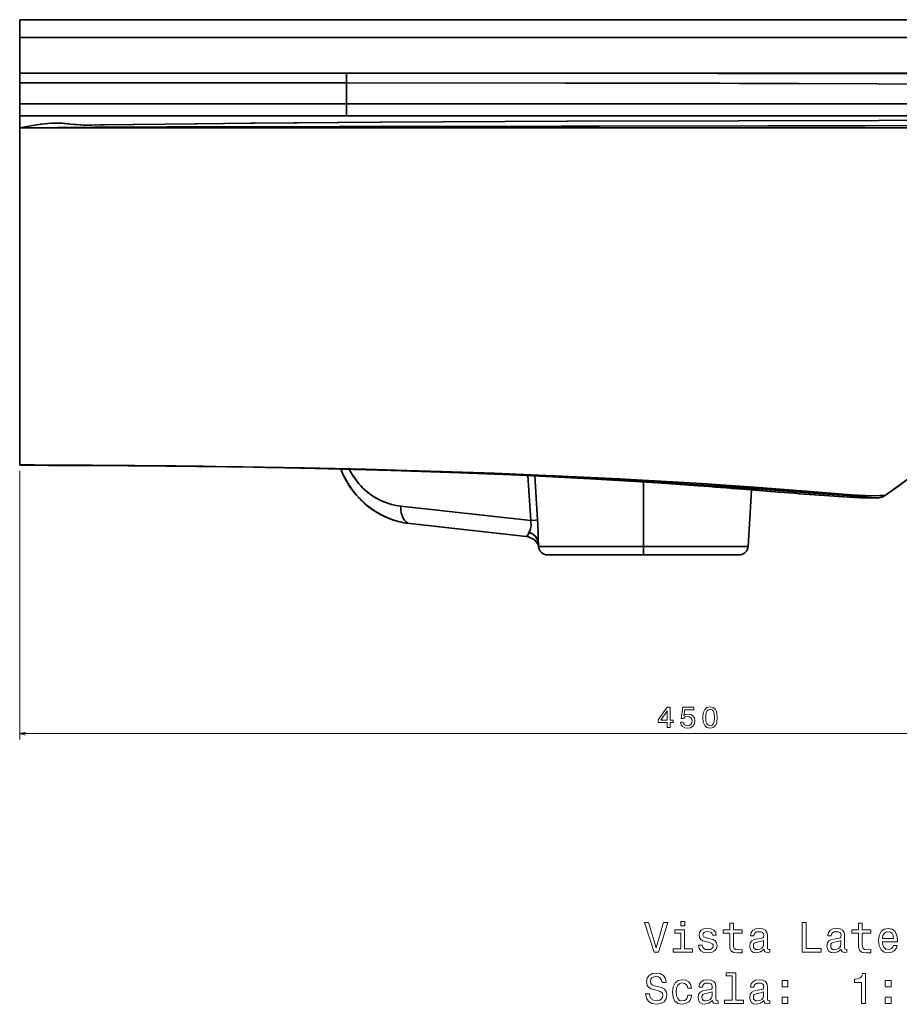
# Model space of a CAD drawing. Extents: x 69 to 2023, y 44 to 1279.
# Tile 7 of 8: x 1573 to 1869, y 732 to 1063. Entities that reach past the tile are written whole.
import ezdxf

# ---------------------------------------------------------------- set-up
doc = ezdxf.new("R2010")
doc.units = 0

msp = doc.modelspace()

# ---------------------------------------------------------------- linework, layer by layer
at = {"color": 7, "lineweight": 35, "ltscale": 0.15}
msp.add_line((1572.83, 1057.47), (1572.83, 1063.47), dxfattribs=at)
msp.add_line((1572.83, 1057.47), (1572.83, 1063.47), dxfattribs=at)
at = {"color": 7, "lineweight": 35}
for p, q in [((1572.83, 1063.47), (2016.83, 1063.47)), ((2016.83, 1063.47), (1572.83, 1063.47)), ((1572.83, 1057.47), (2018.83, 1057.47)), ((1572.83, 1057.47), (2018.83, 1057.47)), ((1572.83, 1045.47), (1602.83, 1045.47)), ((1602.83, 1045.47), (1572.83, 1045.47)), ((1682.85, 1045.47), (1572.83, 1045.47)), ((1572.83, 1045.47), (1682.85, 1045.47)), ((1682.85, 1045.47), (1572.83, 1045.47)), ((1682.85, 1045.47), (2018.83, 1045.46)), ((1572.83, 1042.2), (1682.85, 1042.2)), ((1682.85, 1042.2), (1572.83, 1042.2)), ((1572.83, 1035.09), (1682.85, 1035.09)), ((1682.85, 1035.09), (1572.83, 1035.09)), ((1682.85, 1031.1), (1572.83, 1031.1)), ((1572.83, 1031.1), (1682.85, 1031.1)), ((1572.83, 913.59), (1572.83, 1027.01)), ((1572.83, 913.59), (1572.83, 1027.01)), ((1782.83, 907.87), (1782.83, 886.12)), ((1782.83, 907.87), (1782.83, 886.12)), ((1744.9, 894.86), (1701.19, 899.7)), ((1701.19, 899.7), (1744.9, 894.86)), ((1743.35, 889.5), (1704.22, 893.84)), ((1704.22, 893.84), (1743.35, 889.5)), ((1743.37, 889.5), (1708.35, 893.38)), ((1782.83, 886.12), (1747.56, 886.12)), ((1747.56, 886.12), (1782.83, 886.12)), ((1818.1, 886.12), (1782.83, 886.12)), ((1782.83, 886.12), (1818.1, 886.12)), ((1782.83, 883.3), (1750.55, 883.3)), ((1750.55, 883.3), (1782.83, 883.3)), ((1782.83, 883.3), (1757.65, 883.3)), ((1808, 883.3), (1782.83, 883.3)), ((1815.1, 883.3), (1782.83, 883.3)), ((1815.1, 883.3), (1782.83, 883.3)), ((1782.83, 883.3), (1815.1, 883.3))]:
    msp.add_line(p, q, dxfattribs=at)
at = {"color": 7, "lineweight": 35, "ltscale": 0.3}
msp.add_line((1572.83, 1045.47), (1572.83, 1057.47), dxfattribs=at)
msp.add_line((1572.83, 1045.47), (1572.83, 1057.47), dxfattribs=at)
at = {"color": 7, "lineweight": 35, "ltscale": 0.081589}
for p, q in [((1572.83, 1042.2), (1572.83, 1045.47)), ((1572.83, 1042.2), (1572.83, 1045.47)), ((1682.85, 1045.47), (1682.85, 1042.2)), ((1682.85, 1042.2), (1682.85, 1045.47))]:
    msp.add_line(p, q, dxfattribs=at)
at = {"color": 7, "lineweight": 35, "ltscale": 0.177762}
for p, q in [((1572.83, 1035.09), (1572.83, 1042.2)), ((1572.83, 1035.09), (1572.83, 1042.2)), ((1682.85, 1035.09), (1682.85, 1042.2)), ((1682.85, 1035.09), (1682.85, 1042.2))]:
    msp.add_line(p, q, dxfattribs=at)
at = {"color": 7, "lineweight": 35, "ltscale": 0.099728}
for p, q in [((1572.83, 1031.1), (1572.83, 1035.09)), ((1572.83, 1031.1), (1572.83, 1035.09)), ((1682.85, 1031.1), (1682.85, 1035.09)), ((1682.85, 1035.09), (1682.85, 1031.1))]:
    msp.add_line(p, q, dxfattribs=at)
at = {"color": 7, "lineweight": 35, "ltscale": 0.102335}
for p, q in [((1572.83, 1027.01), (1572.83, 1031.1)), ((1572.83, 1031.1), (1572.83, 1027.01))]:
    msp.add_line(p, q, dxfattribs=at)
at = {"color": 7, "lineweight": 35, "ltscale": 0.004968}
msp.add_line((1597.81, 1027.26), (1598.01, 1027.26), dxfattribs=at)
at = {"color": 7, "lineweight": 35, "ltscale": 0.285132}
msp.add_line((1572.83, 962.31), (1572.83, 950.91), dxfattribs=at)
at = {"color": 7, "lineweight": 35, "ltscale": 0.000207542}
msp.add_line((1572.83, 950.91), (1572.83, 950.9), dxfattribs=at)
at = {"color": 7, "lineweight": 35, "ltscale": 0.000199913}
msp.add_line((1572.83, 950.91), (1572.83, 950.9), dxfattribs=at)
at = {"color": 7, "lineweight": 35, "ltscale": 0.002969}
msp.add_line((1572.83, 913.47), (1572.83, 913.59), dxfattribs=at)
msp.add_line((1572.83, 913.47), (1572.83, 913.59), dxfattribs=at)
at = {"color": 7, "lineweight": 13}
for p, q in [((1572.83, 911.59), (1572.83, 821.16)), ((1572.83, 823.16), (2022.83, 823.16))]:
    msp.add_line(p, q, dxfattribs=at)
at = {"color": 7, "lineweight": 35, "ltscale": 0.111753}
msp.add_line((1586.33, 913.45), (1590.8, 913.44), dxfattribs=at)
at = {"color": 7, "lineweight": 35, "ltscale": 0.000261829}
msp.add_line((1605.37, 913.37), (1605.38, 913.36), dxfattribs=at)
at = {"color": 7, "lineweight": 35, "ltscale": 0.000264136}
msp.add_line((1605.38, 913.36), (1605.37, 913.37), dxfattribs=at)
msp.add_line((1605.38, 913.36), (1605.37, 913.37), dxfattribs=at)
at = {"color": 7, "lineweight": 35, "ltscale": 0.000268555}
msp.add_line((1605.38, 913.36), (1605.39, 913.36), dxfattribs=at)
at = {"color": 7, "lineweight": 35, "ltscale": 0.379702}
msp.add_line((1744.9, 894.86), (1743.93, 910.01), dxfattribs=at)
msp.add_line((1744.9, 894.86), (1743.93, 910.01), dxfattribs=at)
at = {"color": 7, "lineweight": 35, "ltscale": 0.370425}
msp.add_line((1747.18, 895.12), (1746.24, 909.91), dxfattribs=at)
at = {"color": 7, "lineweight": 35, "ltscale": 0.370383}
msp.add_line((1746.24, 909.9), (1747.18, 895.12), dxfattribs=at)
at = {"color": 7, "lineweight": 35, "ltscale": 0.302657}
msp.add_line((1816.35, 905.42), (1828.42, 904.46), dxfattribs=at)
at = {"color": 7, "lineweight": 35, "ltscale": 0.303197}
msp.add_line((1828.61, 904.45), (1816.52, 905.41), dxfattribs=at)
msp.add_line((1828.61, 904.45), (1816.52, 905.41), dxfattribs=at)
at = {"color": 7, "lineweight": 35, "ltscale": 0.477699}
msp.add_line((1818.1, 886.12), (1819.26, 905.19), dxfattribs=at)
msp.add_line((1818.1, 886.12), (1819.26, 905.19), dxfattribs=at)
at = {"color": 7, "lineweight": 35, "ltscale": 0.229579}
msp.add_line((1828.42, 904.46), (1819.26, 905.19), dxfattribs=at)
at = {"color": 7, "lineweight": 35, "ltscale": 0.000618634}
msp.add_line((1828.42, 904.46), (1828.39, 904.46), dxfattribs=at)
msp.add_line((1828.42, 904.46), (1828.39, 904.46), dxfattribs=at)
at = {"color": 7, "lineweight": 35, "ltscale": 0.000581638}
msp.add_line((1842.21, 903.4), (1842.19, 903.4), dxfattribs=at)
at = {"color": 7, "lineweight": 35, "ltscale": 0.000590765}
msp.add_line((1842.21, 903.4), (1842.19, 903.4), dxfattribs=at)
at = {"color": 7, "lineweight": 35, "ltscale": 0.007752}
msp.add_line((1856.19, 902.47), (1855.88, 902.48), dxfattribs=at)
at = {"color": 7, "lineweight": 35, "ltscale": 0.132523}
msp.add_line((1861.49, 902.47), (1856.19, 902.47), dxfattribs=at)
msp.add_line((1861.49, 902.47), (1856.19, 902.47), dxfattribs=at)
at = {"color": 7, "lineweight": 35, "ltscale": 7.62939e-05}
msp.add_line((1861.49, 902.47), (1861.49, 902.47), dxfattribs=at)
msp.add_line((1861.49, 902.47), (1861.49, 902.47), dxfattribs=at)
at = {"color": 7, "lineweight": 35, "ltscale": 0.103896}
msp.add_line((1708.35, 893.38), (1704.22, 893.84), dxfattribs=at)
at = {"color": 7, "lineweight": 35, "ltscale": 0.000924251}
msp.add_line((1708.35, 893.38), (1708.31, 893.38), dxfattribs=at)
at = {"color": 7, "lineweight": 35, "ltscale": 0.000614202}
msp.add_line((1708.35, 893.38), (1708.32, 893.38), dxfattribs=at)
at = {"color": 7, "lineweight": 35, "ltscale": 0.025325}
msp.add_line((1747.5, 887.13), (1747.56, 886.12), dxfattribs=at)
at = {"color": 7, "lineweight": 35, "ltscale": 0.025326}
msp.add_line((1747.5, 887.13), (1747.56, 886.12), dxfattribs=at)
at = {"color": 7, "lineweight": 35, "ltscale": 0.000546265}
msp.add_line((1747.58, 886.12), (1747.56, 886.12), dxfattribs=at)
at = {"color": 7, "lineweight": 35, "ltscale": 0.070422}
msp.add_line((1782.83, 886.12), (1782.83, 883.3), dxfattribs=at)
msp.add_line((1782.83, 886.12), (1782.83, 883.3), dxfattribs=at)
at = {"color": 7, "lineweight": 35, "ltscale": 0.000497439}
msp.add_line((1750.55, 883.3), (1750.57, 883.3), dxfattribs=at)
msp.add_line((1750.55, 883.3), (1750.57, 883.3), dxfattribs=at)
at = {"color": 7, "lineweight": 35, "ltscale": 0.000497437}
msp.add_line((1750.57, 883.3), (1750.55, 883.3), dxfattribs=at)
at = {"color": 7, "lineweight": 35, "ltscale": 0.012238}
msp.add_line((1750.57, 883.3), (1751.06, 883.3), dxfattribs=at)
at = {"color": 7, "lineweight": 35, "ltscale": 0.392282}
msp.add_line((1766.75, 883.3), (1751.06, 883.3), dxfattribs=at)
at = {"color": 7, "lineweight": 35, "ltscale": 0.228491}
msp.add_line((1775.89, 883.3), (1766.75, 883.3), dxfattribs=at)
at = {"color": 7, "lineweight": 35, "ltscale": 0.173364}
msp.add_line((1775.89, 883.3), (1782.83, 883.3), dxfattribs=at)
at = {"color": 7, "lineweight": 35, "ltscale": 0.012512}
for p, q in [((1782.83, 883.98), (1782.83, 884.48)), ((1782.83, 884.48), (1782.83, 883.98))]:
    msp.add_line(p, q, dxfattribs=at)
at = {"color": 7, "lineweight": 35}
for points in [[(2018.83, 1045.46), (1857.91, 1045.47), (1854.81, 1045.47), (1846.36, 1045.47), (1843.52, 1045.47), (1841.82, 1045.47), (1841.1, 1045.47), (1840.86, 1045.47), (1840.53, 1045.47), (1682.85, 1045.47)], [(1682.85, 1045.47), (1807.86, 1045.41), (1943.98, 1045.25), (1993.56, 1045.18)], [(1682.85, 1045.47), (1825.86, 1045.4), (1993.56, 1045.17)], [(1993.56, 1045.18), (1830.86, 1045.39), (1682.85, 1045.47)], [(1682.85, 1042.2), (1768.27, 1042.13), (1861.84, 1041.92), (1948.64, 1041.6)], [(1682.85, 1042.2), (1756.66, 1042.15), (1808.54, 1042.06), (1861.84, 1041.92), (1948.64, 1041.6)], [(1572.83, 1027.01), (1576.63, 1027.75), (1578.61, 1028.09), (1580.28, 1028.33), (1582.03, 1028.53), (1584.1, 1028.66), (1585.73, 1028.67), (1587.31, 1028.59), (1588.9, 1028.44), (1591.04, 1028.21), (1593.49, 1028.03), (1594.68, 1027.99), (1597.1, 1027.98), (1601.39, 1028.05), (1621.75, 1028.34), (1652.04, 1028.65), (1694.68, 1028.96), (1757.25, 1029.26), (1814.96, 1029.46), (1862.04, 1029.58), (1910.3, 1029.83)], [(1572.83, 1027.01), (1576.63, 1027.75), (1578.5, 1028.07), (1581.09, 1028.43), (1582.33, 1028.55), (1583.54, 1028.64), (1584.7, 1028.67), (1585.82, 1028.66), (1587.23, 1028.59), (1588.15, 1028.52), (1589.95, 1028.33), (1591.8, 1028.14), (1594.23, 1028), (1596.84, 1027.98), (1599.84, 1028.03), (1610.99, 1028.2), (1632.41, 1028.46), (1650.5, 1028.64), (1694.41, 1028.96), (1757.06, 1029.26), (1814.93, 1029.46), (1862.13, 1029.58), (1900.31, 1029.76)], [(1967.73, 1028.05), (1956.49, 1027.91), (1939.24, 1027.85), (1857.66, 1027.71), (1755.17, 1027.62), (1680.51, 1027.51), (1627.68, 1027.38), (1598.86, 1027.27), (1572.83, 1027.01)], [(1967.73, 1028.05), (1955.42, 1027.91), (1937.93, 1027.85), (1824.76, 1027.69), (1711.3, 1027.57), (1644.17, 1027.43), (1622.36, 1027.37), (1598.19, 1027.26), (1572.83, 1027.01)], [(1586.75, 1028.62), (1585.7, 1028.67), (1584.61, 1028.67), (1583.49, 1028.63), (1582.32, 1028.55), (1579.87, 1028.27), (1578.82, 1028.12)], [(1572.83, 1027.01), (1691.11, 1027.08), (1827.54, 1027.04), (1894.39, 1027.12)], [(1572.83, 1027.01), (1693.2, 1027.08), (1827.54, 1027.04), (1891.03, 1027.11)], [(1963.45, 1012.16), (1954.64, 1000.52), (1948.3, 992.21), (1931.84, 970.71), (1925.79, 962.84), (1922.77, 958.97), (1918.23, 953.25), (1914.8, 949.04), (1911.33, 944.92), (1907.82, 940.89), (1904.24, 936.96), (1900.58, 933.15), (1898.65, 931.21), (1896.68, 929.3), (1894.69, 927.43), (1892.69, 925.6), (1888.69, 922.08), (1884.65, 918.69), (1880.61, 915.45), (1877.61, 913.11), (1874.64, 910.85), (1868.87, 906.6), (1864.39, 903.39)], [(1963.45, 1012.16), (1954.54, 1000.39), (1945.87, 989.03), (1932.28, 971.28), (1926.04, 963.16), (1922.92, 959.15), (1918.21, 953.22), (1914.64, 948.84), (1911.02, 944.55), (1907.47, 940.5), (1903.86, 936.55), (1900.63, 933.2), (1897.34, 929.93), (1894.08, 926.87), (1890.78, 923.9), (1887.43, 921.01), (1884.9, 918.9), (1882.37, 916.84), (1878.38, 913.7), (1874.42, 910.68), (1868.74, 906.51), (1864.39, 903.39)], [(1611.59, 913.32), (1632.54, 913.11), (1653.45, 912.8), (1673.25, 912.41), (1692.94, 911.9), (1712.41, 911.29), (1726.94, 910.75), (1741.27, 910.14), (1752.19, 909.62), (1762.9, 909.05), (1776.47, 908.27), (1789.45, 907.43), (1801.4, 906.58)], [(1801.26, 906.58), (1789.19, 907.44), (1775.91, 908.3), (1761.65, 909.12), (1746.55, 909.89), (1730.79, 910.59), (1714.54, 911.21), (1697.9, 911.76), (1680.95, 912.22), (1663.78, 912.61), (1646.46, 912.92), (1629.05, 913.15), (1611.59, 913.32)], [(1801.4, 906.58), (1789.55, 907.42), (1777.02, 908.23), (1764.82, 908.95), (1752.28, 909.61), (1741.97, 910.1), (1731.51, 910.56), (1718.38, 911.08), (1705.11, 911.53), (1688.72, 912.02), (1672.21, 912.43), (1652.01, 912.83), (1631.17, 913.13), (1611.59, 913.32)], [(1851.39, 903.26), (1827.82, 905.07), (1808.42, 906.39), (1794.84, 907.29), (1778.18, 908.32), (1766.54, 908.97), (1748.13, 909.85), (1734.65, 910.46), (1719.91, 911.09), (1708.95, 911.48), (1696.84, 911.85), (1684.54, 912.18), (1666.24, 912.59), (1647.79, 912.92)], [(1647.79, 912.92), (1662.61, 912.66), (1677.36, 912.35), (1692.58, 911.97), (1707.57, 911.52), (1720.41, 911.07), (1736.37, 910.38), (1749.87, 909.77), (1762.98, 909.15), (1773.49, 908.59), (1785.21, 907.9), (1799.66, 906.97), (1816.73, 905.85), (1838.47, 904.26), (1851.39, 903.26)], [(1852.78, 903.48), (1841.15, 904.48), (1825.85, 905.7), (1820.1, 906.12), (1802.38, 907.3), (1788.68, 908.13), (1772.22, 909.01), (1759.62, 909.63), (1747.43, 910.19), (1732.7, 910.79), (1711.07, 911.52), (1687.19, 912.17), (1670.99, 912.53), (1647.86, 912.94)], [(1852.78, 903.48), (1849.4, 903.67), (1840.68, 904.23), (1825.54, 905.29), (1810.4, 906.29), (1796.06, 907.22), (1781.98, 908.11), (1767.71, 908.91), (1752.25, 909.67), (1735.62, 910.42), (1727.58, 910.78), (1714.62, 911.29), (1707.02, 911.54), (1687.42, 912.12), (1667.74, 912.57), (1647.86, 912.94)], [(1852.78, 903.48), (1849.42, 903.67), (1840.72, 904.22), (1825.59, 905.29), (1815.28, 905.98), (1796.11, 907.22), (1782.04, 908.11), (1767.78, 908.91), (1752.37, 909.66), (1735.69, 910.42), (1722.02, 911.01), (1712.78, 911.35), (1695.66, 911.89), (1683.48, 912.22), (1671.18, 912.5), (1647.86, 912.94)], [(1852.78, 903.48), (1837.63, 904.77), (1826, 905.69), (1818.6, 906.23), (1802.12, 907.32), (1796.68, 907.65), (1782.39, 908.48), (1774.78, 908.88), (1752.9, 909.95), (1733.33, 910.76), (1715.1, 911.39), (1710.07, 911.55), (1689.52, 912.12), (1668.76, 912.58), (1647.86, 912.94)], [(1680.95, 912.21), (1681.79, 910.25), (1682.75, 908.38), (1683.82, 906.61), (1685, 904.93), (1686.11, 903.55), (1687.43, 902.11), (1688.84, 900.76), (1690.34, 899.51), (1691.84, 898.42), (1693.38, 897.45), (1694.95, 896.59), (1696.55, 895.85), (1698.18, 895.22), (1699.85, 894.69), (1701.57, 894.27), (1703.33, 893.95), (1704.22, 893.84)], [(1680.97, 912.22), (1681.8, 910.28), (1682.76, 908.42), (1683.82, 906.64), (1685, 904.96), (1686.27, 903.39), (1687.64, 901.92), (1688.9, 900.72), (1690.16, 899.66), (1690.59, 899.33), (1691.96, 898.34), (1693.38, 897.45), (1694.84, 896.65), (1696.33, 895.95), (1697.5, 895.47), (1698.69, 895.05), (1700.49, 894.52), (1702.34, 894.11), (1704.22, 893.84)], [(1704.22, 893.84), (1702.82, 894.03), (1701.43, 894.3), (1700.06, 894.63), (1698.71, 895.04), (1697.39, 895.51), (1696.08, 896.06), (1694.54, 896.81), (1693.29, 897.51), (1692.08, 898.27), (1690.89, 899.1), (1689.52, 900.18), (1688, 901.55), (1687.2, 902.36), (1686.33, 903.32), (1685.49, 904.33), (1684.41, 905.77), (1683.42, 907.28), (1682.51, 908.87), (1681.69, 910.52), (1680.97, 912.22)], [(1683.81, 912.15), (1684.44, 910.97), (1685.13, 909.84), (1685.87, 908.76), (1686.46, 907.99), (1687.08, 907.24), (1687.72, 906.52), (1688.39, 905.84), (1689.54, 904.79), (1690.11, 904.32), (1691.41, 903.35), (1692.77, 902.5), (1694.17, 901.75), (1695.11, 901.31), (1696.08, 900.92), (1697.05, 900.58), (1698.03, 900.29), (1699.6, 899.94), (1701.19, 899.7)], [(1701.19, 899.7), (1700.15, 899.84), (1699.12, 900.03), (1698.11, 900.27), (1697.12, 900.56), (1696.15, 900.9), (1695.19, 901.28), (1694.25, 901.71), (1693.32, 902.19), (1692.09, 902.91), (1690.9, 903.72), (1689.73, 904.63), (1688.41, 905.82), (1687.71, 906.54), (1686.69, 907.7), (1685.63, 909.09), (1684.67, 910.57), (1683.81, 912.15)], [(1856.19, 902.47), (1855.6, 902.5), (1847.14, 903.04), (1842.21, 903.4)], [(1856.19, 902.47), (1855.6, 902.5), (1847.14, 903.04), (1842.21, 903.4)], [(1856.19, 902.47), (1850.24, 902.84), (1842.41, 903.39)], [(1856.19, 902.47), (1848.39, 902.96), (1842.41, 903.39)], [(1861.49, 902.47), (1860.89, 902.5), (1859.68, 902.59), (1851.39, 903.26)], [(1851.39, 903.26), (1858.81, 902.66), (1860.91, 902.5), (1861.49, 902.47)], [(1864.39, 903.39), (1863.65, 903.32), (1862.35, 903.26), (1859.85, 903.23), (1856.74, 903.31), (1852.78, 903.48)], [(1864.39, 903.39), (1863, 903.28), (1861.1, 903.23), (1857.56, 903.28), (1852.78, 903.48)], [(1744.43, 890.93), (1744.71, 891.64), (1744.93, 892.52), (1745.02, 893.39), (1744.98, 894.34), (1744.9, 894.86)], [(1744.43, 890.93), (1744.73, 891.7), (1744.94, 892.61), (1745.02, 893.33), (1745, 894.09), (1744.9, 894.86)], [(1747.18, 895.12), (1747.04, 895.09), (1746.48, 895.01), (1744.9, 894.86)], [(1747.18, 895.12), (1747.04, 895.09), (1746.48, 895.01), (1744.9, 894.86)], [(1747.18, 895.12), (1747.27, 893.59), (1747.38, 890.62), (1747.45, 888.2), (1747.5, 887.13)], [(1747.5, 887.13), (1747.45, 888.21), (1747.38, 890.57), (1747.27, 893.58), (1747.18, 895.12)], [(1744.43, 890.93), (1744.05, 890.22), (1743.68, 889.73), (1743.49, 889.55), (1743.41, 889.51), (1743.35, 889.5)], [(1743.35, 889.5), (1743.4, 889.51), (1743.54, 889.59), (1743.8, 889.87), (1744.11, 890.33), (1744.43, 890.93)], [(1743.35, 889.5), (1744.13, 889.36), (1744.86, 889.11), (1745.53, 888.76), (1746.13, 888.34), (1746.64, 887.86), (1747.14, 887.2), (1747.48, 886.56), (1747.54, 886.38)], [(1747.5, 887.13), (1747.4, 887.76), (1747.2, 888.37), (1746.9, 888.95), (1746.65, 889.3), (1746.37, 889.63), (1745.72, 890.21), (1744.96, 890.69), (1744.43, 890.93)]]:
    msp.add_lwpolyline(points, dxfattribs=at)
at = {"color": 7, "lineweight": 13}
for points in [[(1790.91, 825.16), (1791.82, 825.16), (1791.82, 826.89), (1792.82, 826.89), (1792.82, 827.7), (1791.82, 827.7), (1791.82, 832.01), (1790.9, 832.01), (1787.84, 827.78), (1787.84, 826.89), (1790.91, 826.89)], [(1795.33, 826.98), (1795.55, 826.16), (1796.04, 825.51), (1796.77, 825.11), (1797.7, 824.96), (1798.72, 825.14), (1799.51, 825.63), (1800.02, 826.42), (1800.21, 827.43), (1800.04, 828.36), (1799.55, 829.1), (1798.8, 829.58), (1797.82, 829.75), (1797.06, 829.63), (1796.48, 829.29), (1796.76, 831.18), (1799.83, 831.18), (1799.83, 832.01), (1796.08, 832.01), (1795.53, 828.29), (1796.34, 828.29), (1796.92, 828.77), (1797.67, 828.94), (1798.31, 828.83), (1798.81, 828.51), (1799.12, 828.01), (1799.23, 827.38), (1799.12, 826.74), (1798.8, 826.25), (1798.3, 825.93), (1797.67, 825.82), (1797.13, 825.89), (1796.72, 826.13), (1796.42, 826.49), (1796.27, 826.98)], [(1802.87, 828.58), (1803.02, 826.99), (1803.5, 825.86), (1804.25, 825.18), (1805.3, 824.96), (1806.34, 825.18), (1807.1, 825.86), (1807.56, 826.99), (1807.72, 828.58), (1807.56, 830.15), (1807.37, 830.78), (1807.1, 831.29), (1806.34, 831.98), (1805.3, 832.21), (1804.25, 831.98), (1803.5, 831.28), (1803.02, 830.15)], [(1788.68, 827.7), (1790.91, 830.84), (1790.91, 827.7)], [(1803.84, 828.58), (1803.92, 829.8), (1804.17, 830.67), (1804.63, 831.19), (1805.3, 831.37), (1805.97, 831.19), (1806.42, 830.67), (1806.67, 829.8), (1806.75, 828.58), (1806.67, 827.35), (1806.42, 826.47), (1805.97, 825.95), (1805.3, 825.78), (1804.63, 825.95), (1804.17, 826.47), (1803.92, 827.35)], [(1789.67, 759.6), (1787.17, 751.09), (1784.59, 759.6), (1783.22, 759.6), (1786.45, 749.59), (1787.89, 749.59), (1791.04, 759.6)], [(1796.78, 759.94), (1795.44, 759.94), (1795.44, 758.49), (1796.78, 758.49)], [(1811.91, 755.99), (1811.91, 752.11), (1811.99, 750.86), (1812.4, 749.99), (1813.2, 749.49), (1814.57, 749.32), (1816.07, 749.39), (1816.07, 750.48), (1814.98, 750.4), (1813.98, 750.51), (1813.45, 750.87), (1813.22, 751.48), (1813.17, 752.33), (1813.17, 755.99), (1816.07, 755.99), (1816.07, 757.07), (1813.17, 757.07), (1813.17, 759.33), (1811.91, 759.33), (1811.91, 757.07), (1809.72, 757.07), (1809.72, 755.99)], [(1836.29, 749.59), (1842.71, 749.59), (1842.71, 750.8), (1837.61, 750.8), (1837.61, 759.59), (1836.29, 759.59)], [(1855.28, 755.99), (1855.28, 752.11), (1855.36, 750.86), (1855.77, 749.99), (1856.58, 749.49), (1857.94, 749.32), (1859.44, 749.39), (1859.44, 750.48), (1858.35, 750.4), (1857.35, 750.51), (1856.82, 750.87), (1856.59, 751.48), (1856.55, 752.33), (1856.55, 755.99), (1859.44, 755.99), (1859.44, 757.07), (1856.55, 757.07), (1856.55, 759.33), (1855.28, 759.33), (1855.28, 757.07), (1853.09, 757.07), (1853.09, 755.99)], [(1796.73, 750.66), (1796.73, 757.07), (1793.48, 757.07), (1793.48, 755.99), (1795.47, 755.99), (1795.47, 750.66), (1792.87, 750.66), (1792.87, 749.59), (1799.36, 749.59), (1799.36, 750.66)], [(1805.32, 754.1), (1804.1, 754.39), (1803.19, 754.72), (1802.89, 755.4), (1802.97, 755.87), (1803.28, 756.22), (1803.77, 756.43), (1804.47, 756.52), (1805.15, 756.43), (1805.68, 756.18), (1806.03, 755.79), (1806.17, 755.27), (1807.41, 755.27), (1807.41, 755.3), (1807.19, 756.23), (1806.6, 756.97), (1805.68, 757.43), (1804.47, 757.6), (1803.25, 757.43), (1802.35, 756.95), (1801.79, 756.25), (1801.62, 755.35), (1801.75, 754.49), (1802.15, 753.88), (1802.81, 753.45), (1803.78, 753.15), (1805.19, 752.8), (1806.06, 752.44), (1806.29, 752.15), (1806.37, 751.72), (1806.24, 751.19), (1805.9, 750.79), (1805.34, 750.53), (1804.59, 750.44), (1803.79, 750.53), (1803.22, 750.83), (1802.83, 751.32), (1802.67, 752), (1801.45, 752), (1801.65, 750.84), (1802.24, 750.01), (1803.17, 749.5), (1804.47, 749.32), (1805.83, 749.5), (1806.82, 750.01), (1807.43, 750.81), (1807.64, 751.87), (1807.48, 752.77), (1807.04, 753.39), (1806.3, 753.8)], [(1823.48, 750.6), (1823.48, 750.56), (1823.55, 750.07), (1823.77, 749.72), (1824.67, 749.45), (1825.38, 749.56), (1825.38, 750.54), (1825.08, 750.5), (1824.67, 750.69), (1824.6, 751.26), (1824.6, 755.27), (1824.43, 756.29), (1823.92, 757.01), (1823.05, 757.44), (1821.81, 757.6), (1820.6, 757.43), (1819.7, 756.94), (1819.14, 756.18), (1818.95, 755.17), (1818.95, 755.08), (1820.09, 755.08), (1820.19, 755.69), (1820.51, 756.12), (1821.03, 756.38), (1821.76, 756.48), (1822.47, 756.41), (1822.97, 756.19), (1823.28, 755.81), (1823.38, 755.3), (1823.32, 754.69), (1823.09, 754.39), (1822.51, 754.24), (1821.43, 754.13), (1820.19, 753.87), (1819.31, 753.41), (1818.79, 752.69), (1818.64, 751.62), (1818.78, 750.67), (1819.23, 749.96), (1819.95, 749.52), (1820.94, 749.36), (1822.28, 749.66)], [(1849.5, 750.6), (1849.5, 750.56), (1849.57, 750.07), (1849.79, 749.72), (1850.7, 749.45), (1851.4, 749.56), (1851.4, 750.54), (1851.1, 750.5), (1850.7, 750.69), (1850.62, 751.26), (1850.62, 755.27), (1850.45, 756.29), (1849.95, 757.01), (1849.07, 757.44), (1847.83, 757.6), (1846.62, 757.43), (1845.73, 756.94), (1845.16, 756.18), (1844.98, 755.17), (1844.98, 755.08), (1846.11, 755.08), (1846.22, 755.69), (1846.53, 756.12), (1847.05, 756.38), (1847.79, 756.48), (1848.49, 756.41), (1849, 756.19), (1849.3, 755.81), (1849.4, 755.3), (1849.34, 754.69), (1849.11, 754.39), (1848.54, 754.24), (1847.45, 754.13), (1846.22, 753.87), (1845.34, 753.41), (1844.82, 752.69), (1844.66, 751.62), (1844.8, 750.67), (1845.25, 749.96), (1845.97, 749.52), (1846.96, 749.36), (1848.3, 749.66)], [(1863.36, 753.09), (1868.43, 753.09), (1868.45, 753.68), (1868.22, 755.34), (1867.58, 756.58), (1866.58, 757.33), (1865.24, 757.6), (1863.92, 757.31), (1862.92, 756.51), (1862.27, 755.2), (1862.04, 753.47), (1862.25, 751.69), (1862.9, 750.4), (1863.9, 749.59), (1865.19, 749.32), (1866.32, 749.5), (1867.24, 749.99), (1867.92, 750.77), (1868.3, 751.81), (1867.05, 751.81), (1866.79, 751.23), (1866.42, 750.8), (1865.35, 750.45), (1864.53, 750.61), (1863.91, 751.12), (1863.51, 751.94), (1863.36, 753.05)], [(1863.36, 754.16), (1863.52, 755.15), (1863.91, 755.89), (1864.5, 756.33), (1865.28, 756.49), (1866.04, 756.33), (1866.63, 755.89), (1866.99, 755.15), (1867.12, 754.16)], [(1823.33, 752.3), (1823.16, 751.55), (1822.7, 750.97), (1822.01, 750.6), (1821.16, 750.47), (1820.61, 750.54), (1820.22, 750.77), (1819.98, 751.18), (1819.9, 751.74), (1819.96, 752.24), (1820.19, 752.6), (1821.11, 753.01), (1822.28, 753.18), (1823.33, 753.52)], [(1849.36, 752.3), (1849.18, 751.55), (1848.72, 750.97), (1848.03, 750.6), (1847.18, 750.47), (1846.63, 750.54), (1846.24, 750.77), (1846, 751.18), (1845.93, 751.74), (1845.98, 752.24), (1846.22, 752.6), (1847.14, 753.01), (1848.3, 753.18), (1849.36, 753.52)], [(1784.89, 735.61), (1783.58, 735.61), (1783.87, 734.09), (1784.59, 732.96), (1785.7, 732.28), (1787.19, 732.04), (1788.68, 732.27), (1789.79, 732.9), (1790.49, 733.9), (1790.75, 735.21), (1790.54, 736.39), (1789.93, 737.15), (1788.95, 737.66), (1787.64, 738.03), (1786.52, 738.31), (1785.78, 738.62), (1785.36, 739.09), (1785.24, 739.81), (1785.36, 740.45), (1785.74, 740.94), (1786.32, 741.28), (1787.11, 741.39), (1787.92, 741.25), (1788.55, 740.86), (1788.97, 740.21), (1789.17, 739.33), (1790.48, 739.33), (1790.48, 739.36), (1790.25, 740.71), (1789.57, 741.72), (1788.51, 742.36), (1787.07, 742.57), (1785.77, 742.36), (1784.76, 741.75), (1784.11, 740.81), (1783.88, 739.6), (1784.07, 738.52), (1784.62, 737.79), (1785.48, 737.3), (1786.66, 736.92), (1787.83, 736.59), (1788.71, 736.28), (1789.24, 735.81), (1789.43, 735.07), (1789.26, 734.3), (1788.81, 733.73), (1788.13, 733.37), (1787.25, 733.25), (1786.27, 733.41), (1785.52, 733.87), (1785.05, 734.62)], [(1812.73, 741.59), (1812.73, 733.38), (1810.12, 733.38), (1810.12, 732.31), (1816.59, 732.31), (1816.59, 733.38), (1814, 733.38), (1814, 742.66), (1810.74, 742.66), (1810.74, 741.59)], [(1797.79, 737.49), (1799.04, 737.49), (1798.78, 738.64), (1798.16, 739.55), (1797.19, 740.11), (1795.94, 740.32), (1794.56, 740.04), (1793.51, 739.23), (1792.84, 737.92), (1792.61, 736.16), (1792.83, 734.42), (1793.48, 733.12), (1794.5, 732.31), (1795.9, 732.04), (1797.14, 732.26), (1798.1, 732.86), (1798.77, 733.81), (1799.05, 735.08), (1797.84, 735.08), (1797.63, 734.27), (1797.22, 733.67), (1796.65, 733.29), (1795.94, 733.18), (1795.06, 733.37), (1794.43, 733.94), (1794.04, 734.88), (1793.91, 736.2), (1794.04, 737.5), (1794.44, 738.44), (1795.09, 739.01), (1795.94, 739.22), (1796.69, 739.09), (1797.25, 738.75), (1797.63, 738.21)], [(1806.13, 733.32), (1806.13, 733.28), (1806.2, 732.79), (1806.42, 732.44), (1807.32, 732.17), (1808.03, 732.28), (1808.03, 733.26), (1807.73, 733.22), (1807.32, 733.41), (1807.25, 733.98), (1807.25, 737.99), (1807.08, 739.01), (1806.58, 739.73), (1805.7, 740.17), (1804.46, 740.32), (1803.25, 740.15), (1802.35, 739.66), (1801.79, 738.9), (1801.6, 737.89), (1801.6, 737.8), (1802.74, 737.8), (1802.84, 738.41), (1803.16, 738.84), (1803.68, 739.1), (1804.41, 739.2), (1805.12, 739.13), (1805.62, 738.91), (1805.93, 738.54), (1806.03, 738.02), (1805.97, 737.41), (1805.74, 737.11), (1805.16, 736.97), (1804.08, 736.85), (1802.84, 736.59), (1801.96, 736.13), (1801.45, 735.41), (1801.29, 734.35), (1801.43, 733.39), (1801.88, 732.69), (1802.6, 732.24), (1803.59, 732.08), (1804.93, 732.39)], [(1823.48, 733.32), (1823.48, 733.28), (1823.55, 732.79), (1823.77, 732.44), (1824.67, 732.17), (1825.38, 732.28), (1825.38, 733.26), (1825.08, 733.22), (1824.67, 733.41), (1824.6, 733.98), (1824.6, 737.99), (1824.43, 739.01), (1823.92, 739.73), (1823.05, 740.17), (1821.81, 740.32), (1820.6, 740.15), (1819.7, 739.66), (1819.14, 738.9), (1818.95, 737.89), (1818.95, 737.8), (1820.09, 737.8), (1820.19, 738.41), (1820.51, 738.84), (1821.03, 739.1), (1821.76, 739.2), (1822.47, 739.13), (1822.97, 738.91), (1823.28, 738.54), (1823.38, 738.02), (1823.32, 737.41), (1823.09, 737.11), (1822.51, 736.97), (1821.43, 736.85), (1820.19, 736.59), (1819.31, 736.13), (1818.79, 735.41), (1818.64, 734.35), (1818.78, 733.39), (1819.23, 732.69), (1819.95, 732.24), (1820.94, 732.08), (1822.28, 732.39)], [(1829.54, 737.9), (1831.53, 737.9), (1831.53, 740.05), (1829.54, 740.05)], [(1856.3, 732.31), (1857.61, 732.31), (1857.61, 742.39), (1856.63, 742.39), (1856.37, 741.51), (1855.85, 740.92), (1855.06, 740.57), (1853.97, 740.45), (1853.97, 739.43), (1856.3, 739.43)], [(1864.24, 737.9), (1866.23, 737.9), (1866.23, 740.05), (1864.24, 740.05)], [(1805.98, 735.02), (1805.81, 734.27), (1805.35, 733.7), (1804.66, 733.32), (1803.81, 733.19), (1803.26, 733.26), (1802.87, 733.49), (1802.63, 733.9), (1802.56, 734.46), (1802.61, 734.96), (1802.84, 735.32), (1803.77, 735.73), (1804.93, 735.9), (1805.98, 736.25)], [(1823.33, 735.02), (1823.16, 734.27), (1822.7, 733.7), (1822.01, 733.32), (1821.16, 733.19), (1820.61, 733.26), (1820.22, 733.49), (1819.98, 733.9), (1819.9, 734.46), (1819.96, 734.96), (1820.19, 735.32), (1821.11, 735.73), (1822.28, 735.9), (1823.33, 736.25)], [(1829.54, 732.31), (1831.53, 732.31), (1831.53, 734.46), (1829.54, 734.46)], [(1864.24, 732.31), (1866.23, 732.31), (1866.23, 734.46), (1864.24, 734.46)]]:
    msp.add_lwpolyline(points, close=True, dxfattribs=at)
msp.add_lwpolyline([(1574.76, 823.68), (1572.83, 823.16), (1574.76, 822.64)], dxfattribs=at)
at = {"color": 7, "lineweight": 35}
for centre, radius, start, end in [((1671.89, 413199.56), 412164.45, 270.0015206, 270.0383149), ((1671.9, 413164.94), 412129.84, 270.0015206, 270.0383217), ((1671.91, 413195.34), 412164.24, 270.0015206, 270.0383149), ((1671.88, 413273.94), 412242.85, 270.0015275, 270.0383149), ((1580.6, 949.72), 79.15, 83.6027, 84.7096), ((1573.69, -4028.79), 4942.25, 89.63252, 89.85365), ((1573.86, -3995.53), 4909, 89.63203, 89.80333), ((1574.08, -3955.26), 4868.73, 89.6316, 89.74724), ((1574.09, -3952.88), 4866.34, 89.63158, 89.74541), ((1574.09, -3952.8), 4866.26, 89.63158, 89.74542), ((1579.7, -3248.26), 4161.71, 89.56093, 89.64636), ((1579.69, -3248.56), 4162.01, 89.56094, 89.64635), ((1579.71, -3246.6), 4160.05, 89.56091, 89.64638), ((1611.59, 913.35), 0.0251, 233.7856, 268.4001), ((1611.59, 913.35), 0.0251, 233.7856, 268.4001), ((1647.78, 913.08), 0.167, 270.7465, 297.9148), ((1647.78, 913.08), 0.167, 270.7465, 297.9151), ((1801.4, 908.37), 1.79, 265.7279, 270.0285), ((1801.4, 908.37), 1.79, 265.7285, 270.0288), ((1555.42, -2370.67), 3286.47, 85.44619, 85.71), ((1554.62, -2386.5), 3302.32, 85.45126, 85.7144), ((1554.71, -2385.41), 3301.22, 85.4512, 85.71443), ((1816.52, 907.51), 2.09, 265.4705, 270.1053), ((1816.52, 907.51), 2.09, 265.4703, 270.1053), ((1828.6, 906.79), 2.34, 265.4681, 270.1447), ((1828.6, 906.79), 2.34, 265.4682, 270.1447), ((2019.82, 3297.52), 2400.71, 265.42712, 265.75736), ((2021.36, 3317.46), 2420.7, 265.42851, 265.75602), ((2020.88, 3310.77), 2413.99, 265.43172, 265.76034), ((2022.51, 3331.95), 2435.23, 265.43315, 265.75891), ((1842.41, 906.03), 2.64, 265.7962, 270.1252), ((1842.41, 906.03), 2.64, 265.7964, 270.1252), ((1851.38, 907.89), 4.63, 270.0757, 287.6579), ((1851.38, 907.89), 4.63, 270.0757, 287.6574), ((1856.19, 905.47), 3, 264.059, 269.9962), ((1856.19, 905.47), 3, 264.0589, 269.9962), ((1861.49, 907.46), 5, 270.0313, 305.3971), ((1861.49, 907.46), 5, 270.0307, 305.3975), ((1861.49, 907.46), 5, 270.0301, 274.0825), ((1861.49, 907.46), 5, 270.0301, 274.0957), ((1861.49, 907.47), 5, 274.0936, 305.3832), ((1862.33, 922.61), 19.33, 273.4658, 276.1005), ((1750.56, 886.31), 3, 183.537, 269.9628), ((1750.55, 886.3), 3, 183.4999, 269.9999), ((1815.1, 886.3), 3, 270.0001, 356.5), ((1815.1, 886.3), 3, 270.0001, 356.5)]:
    msp.add_arc(centre, radius, start, end, dxfattribs=at)
for centre, major_axis, ratio, start_param, end_param in [((-159.49, 740.8), (2039.29, 145.84), 0.045451, 0.478343, 0.552576), ((63.81, 762.52), (1813.57, 124.76), 0.046988, 0.505347, 0.584745), ((1229.08, 851.6), (679.42, 31.5), 0.078373, 0.903162, 1.036684), ((1221.34, 850.38), (688.35, 32.42), 0.078628, 0.898977, 1.031193), ((823.49, 784.67), (1118.36, 86.96), 0.084956, 0.690516, 0.782227), ((905.83, 797.72), (1031.35, 75.44), 0.085118, 0.714168, 0.810935), ((1704.88, 899.8), (-0.66, -5.96), 0.610575, 4.797411, 6.283185), ((1704.88, 899.8), (-0.66, -5.96), 0.610574, 4.797446, 6.283193), ((1709.01, 899.34), (-0.66, -5.96), 0.610575, 6.283185, 6.285275), ((1741.51, 886.77), (5.99, 0.37), 0.781591, 6.283163, 7.296565)]:
    msp.add_ellipse(centre, major_axis=major_axis, ratio=ratio, start_param=start_param, end_param=end_param, dxfattribs=at)

doc.saveas('drawing.dxf')
